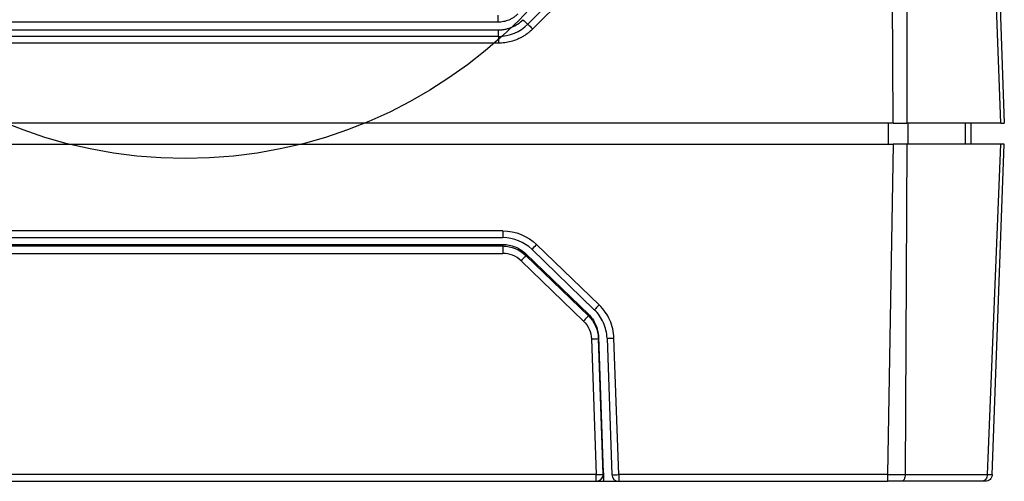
# Model space of a CAD drawing. Header units: millimetres. Extents: x 13 to 546, y 13 to 419.
# Tile 17 of 48: x 223 to 251, y 326 to 340. Entities that reach past the tile are written whole.
import ezdxf

# ---------------------------------------------------------------- set-up
doc = ezdxf.new("R2010")
doc.units = ezdxf.units.MM
doc.header["$LTSCALE"] = 2
doc.linetypes.add('SLD-Solid', pattern=[0])
doc.layers.add('DIMENSIONS', color=140, linetype='SLD-Solid', lineweight=25)
doc.styles.add('SLDTEXTSTYLE0', font='VERDANA.TTF')
doc.dimstyles.new('SLDDIMSTYLE4', dxfattribs={"dimtxt": 4.316016, "dimasz": 6.604, "dimexe": 0, "dimexo": 0.0625, "dimgap": 1.079004, "dimtad": 0, "dimtih": 1, "dimtoh": 1, "dimdec": 4, "dimlfac": 2, "dimzin": 12, "dimdsep": 46, "dimtxsty": 'SLDTEXTSTYLE0', "dimsah": 1, "dimcen": 0.09, "dimadec": 0, "dimazin": 3, "dimtfac": 1, "dimtdec": 0, "dimtofl": 0, "dimtmove": 0, "dimatfit": 3, "dimfxl": 0, "dimfrac": 2, "dimtolj": 1, "dimtzin": 12, "dimarcsym": 0})

# ---------------------------------------------------------------- blocks, each defined once
blk = doc.blocks.new('_D_3')
at = {"layer": 'DIMENSIONS'}
for p, q in [((205.084, 363.624), (205.831, 385.299)), ((250.343, 363.624), (249.596, 385.299))]:
    blk.add_line(p, q, dxfattribs=at)
for start, end in [(268.027851, 269.518939), (270.626104, 271.972149)]:
    blk.add_arc((227.713, 1020.797), 642.225, start, end, dxfattribs=at)
for points in [[(205.612, 378.953), (212.184, 377.744), (212.243, 379.775)], [(249.815, 378.953), (243.184, 379.775), (243.243, 377.744)]]:
    blk.add_solid(points, dxfattribs=at)
at = {"layer": 'DIMENSIONS', "char_height": 4.2333, "attachment_point": 1, "style": 'SLDTEXTSTYLE0'}
for s, insert in [('4°', (225.202, 383.949)), ('TYP.', (222.321, 377.09))]:
    blk.add_mtext(s, dxfattribs=dict(at, insert=insert))

msp = doc.modelspace()

# ---------------------------------------------------------------- linework, layer by layer
for p, q in [((248.064765, 336.812269), (247.940446, 361.085397)), ((248.480924, 361.084612), (248.456906, 336.812269)), ((251.163048, 336.812269), (250.264663, 361.084604)), ((250.429994, 361.085469), (251.26582, 336.812269)), ((239.509328, 341.629489), (237.540206, 339.660334)), ((239.650751, 341.494886), (237.681632, 339.525734)), ((236.683068, 339.719629), (218.743781, 339.719629)), ((236.691892, 339.30902), (218.734948, 339.30902)), ((218.734952, 339.498562), (236.691909, 339.498562)), ((236.691892, 339.115837), (218.734953, 339.115837)), ((248.064765, 336.812269), (207.362116, 336.812269)), ((247.922895, 336.812269), (247.922895, 336.211069)), ((248.064765, 336.812269), (248.456906, 336.812269)), ((248.484315, 336.812269), (248.484315, 336.211069)), ((250.137796, 336.812269), (250.137796, 336.211069)), ((250.311995, 336.211069), (250.311995, 336.812269)), ((251.163048, 336.812269), (251.26582, 336.812269)), ((207.362116, 336.211069), (248.064765, 336.211069)), ((248.064765, 336.211069), (247.904631, 326.688725)), ((248.456906, 336.211069), (248.064765, 336.211069)), ((248.456906, 336.211069), (248.410907, 326.688616)), ((250.780408, 326.688612), (251.163048, 336.211069)), ((250.91836, 326.688766), (251.26582, 336.211069)), ((251.26582, 336.211069), (251.163048, 336.211069)), ((236.819945, 333.707876), (218.606942, 333.707876)), ((236.819945, 333.707876), (236.819945, 333.515208)), ((218.606942, 333.515208), (236.819945, 333.515208)), ((218.606942, 333.316467), (236.819945, 333.316467)), ((236.819945, 333.268808), (236.819945, 333.316467)), ((239.59347, 331.575878), (237.792518, 333.314926)), ((236.819945, 333.268808), (218.606942, 333.268808)), ((218.606942, 333.061611), (236.819945, 333.061611)), ((236.819945, 333.268808), (236.819945, 333.061611)), ((237.482104, 333.001251), (237.482104, 333.048909)), ((237.482104, 333.048909), (239.283064, 331.309855)), ((237.653535, 333.178536), (237.653583, 333.178393)), ((237.653583, 333.178393), (239.454543, 331.439338)), ((237.343121, 332.850197), (239.144089, 331.111135)), ((239.283064, 331.262197), (237.482104, 333.001251)), ((239.283064, 331.262197), (239.283064, 331.309855)), ((239.373746, 330.595219), (239.510172, 326.688737)), ((239.573624, 330.609521), (239.573624, 330.65718)), ((239.573624, 330.65718), (239.71032, 326.742969)), ((239.71005, 326.70304), (239.573624, 330.609521)), ((239.820174, 330.618118), (239.957387, 326.689098)), ((240.157266, 326.688725), (240.020052, 330.617757)), ((239.510172, 326.688737), (215.916715, 326.688737)), ((215.916715, 326.496069), (239.510172, 326.496069)), ((239.510172, 326.496069), (239.510172, 326.688737)), ((239.510172, 326.496069), (239.511491, 326.496069)), ((239.511491, 326.496069), (239.718943, 326.496069)), ((239.71032, 326.742969), (239.709977, 326.742969)), ((239.709977, 326.742969), (239.711369, 326.70304)), ((239.711369, 326.70304), (239.71005, 326.70304)), ((239.71032, 326.742969), (239.718931, 326.742969)), ((239.718931, 326.742969), (239.718943, 326.496069)), ((239.718943, 326.496069), (240.157266, 326.496069)), ((247.904631, 326.688725), (240.157266, 326.688725)), ((240.157266, 326.496069), (247.904229, 326.496069))]:
    msp.add_line(p, q)
at = {"flags": 128}
msp.add_lwpolyline([(240.157266, 326.688725), (240.157266, 326.650768), (240.157266, 326.614472), (240.157266, 326.581167), (240.157266, 326.552075), (240.157266, 326.528261), (240.157266, 326.510598), (240.157266, 326.499735), (240.157266, 326.496069)], dxfattribs=at)
for centre, radius, start, end in [((238.831394, 341.155088), 1.978023, 223.5889041, 229.246538), ((236.418566, 334.57409), 1.863663, 311.5047882, 317.4961463), ((239.37564, 331.972565), 1.377348, 269.921185, 278.2644766), ((239.922572, 331.978955), 1.364684, 265.6968115, 274.0961545), ((239.512048, 328.066267), 1.377531, 269.9219509, 278.2641351), ((239.510172, 326.696069), 0.2, 270, 271.9974432), ((239.511491, 326.696069), 0.2, 270.0000248, 1.9974634), ((239.510172, 326.696069), 0.2, 271.9974672, 1.9974628), ((240.059785, 328.049935), 1.364684, 265.6968115, 274.0961545), ((240.157266, 326.696069), 0.2, 181.9974171, 269.9999774)]:
    msp.add_arc(centre, radius, start, end)
for points, knots in [([(236.683068, 339.719629), (236.683044, 339.766743), (236.683015, 339.822604), (236.682975, 339.903326), (236.682965, 339.924724), (236.682965, 339.92633)], [0, 0, 0, 0, 0.5, 0.5, 1, 1, 1, 1]), ([(237.248558, 339.953873), (237.230069, 339.936453), (237.192838, 339.901374), (237.130101, 339.855667), (237.062103, 339.814875), (236.967687, 339.769122), (236.841089, 339.727836), (236.736306, 339.722394), (236.683068, 339.719629)], [0, 0, 0, 0, 0.121397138, 0.244453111, 0.370330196, 0.500114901, 0.746016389, 1, 1, 1, 1]), ([(236.691909, 339.498562), (236.723618, 339.499494), (236.787492, 339.501371), (236.883314, 339.516418), (236.979499, 339.540479), (237.103469, 339.583531), (237.251894, 339.658898), (237.349265, 339.746702), (237.398702, 339.791283)], [0, 0, 0, 0, 0.121258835, 0.244262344, 0.370177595, 0.500093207, 0.746187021, 1, 1, 1, 1]), ([(237.540165, 339.660211), (237.540165, 339.661818), (237.553977, 339.649906), (237.609224, 339.597391), (237.64829, 339.55904), (237.681635, 339.525737)], [0, 0, 0, 0, 0.5, 0.5, 1, 1, 1, 1]), ([(237.681632, 339.525734), (237.655293, 339.500548), (237.602726, 339.450283), (237.516651, 339.383063), (237.425739, 339.322299), (237.329438, 339.268578), (237.206748, 339.21178), (237.055812, 339.16001), (236.87547, 339.122593), (236.753277, 339.118096), (236.691892, 339.115837)], [0, 0, 0, 0, 0.099480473, 0.19853644, 0.297789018, 0.397855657, 0.499338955, 0.666626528, 0.832528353, 1, 1, 1, 1]), ([(236.691892, 339.308904), (236.691892, 339.310689), (236.691892, 339.29092), (236.691892, 339.219439), (236.691892, 339.168167), (236.691892, 339.115837)], [0, 0, 0, 0, 0.5, 0.5, 1, 1, 1, 1]), ([(236.6919, 339.305495), (236.6919, 339.303888), (236.691901, 339.321521), (236.691904, 339.396918), (236.691907, 339.451449), (236.691909, 339.498562)], [0, 0, 0, 0, 0.5, 0.5, 1, 1, 1, 1]), ([(251.163048, 336.812269), (250.850204, 336.812269), (250.455185, 336.812269), (249.536148, 336.812269), (249.012759, 336.812269), (248.456906, 336.812269)], [0, 0, 0, 0, 0.5, 0.5, 1, 1, 1, 1]), ([(251.163048, 336.211069), (250.850204, 336.211069), (250.455185, 336.211069), (249.536148, 336.211069), (249.012759, 336.211069), (248.456906, 336.211069)], [0, 0, 0, 0, 0.5, 0.5, 1, 1, 1, 1]), ([(237.482104, 333.001251), (237.482103, 332.999332), (237.467124, 332.981936), (237.415667, 332.926009), (237.379506, 332.887824), (237.343121, 332.850197)], [0, 0, 0, 0, 0.5, 0.5, 1, 1, 1, 1]), ([(239.820174, 330.618119), (239.814806, 330.771844), (239.779916, 330.921593), (239.65423, 331.204558), (239.56683, 331.329873), (239.454483, 331.43947)], [0, 0, 0, 0, 0.5, 0.5, 1, 1, 1, 1]), ([(239.59347, 331.575879), (239.557087, 331.53825), (239.520927, 331.501644), (239.469473, 331.451145), (239.454495, 331.437562), (239.454495, 331.439482)], [0, 0, 0, 0, 0.5, 0.5, 1, 1, 1, 1]), ([(240.020052, 330.617757), (240.013764, 330.797905), (239.972972, 330.972434), (239.826378, 331.302157), (239.723879, 331.448827), (239.59347, 331.575878)], [0, 0, 0, 0, 0.5, 0.5, 1, 1, 1, 1]), ([(239.283059, 331.262192), (239.283171, 331.260355), (239.269664, 331.24424), (239.215368, 331.185274), (239.176915, 331.144945), (239.144089, 331.111135)], [0, 0, 0, 0, 0.5, 0.5, 1, 1, 1, 1]), ([(247.904631, 326.688724), (247.904785, 326.642489), (247.904823, 326.589413), (247.90463, 326.51474), (247.904415, 326.49607), (247.904229, 326.496069)], [0, 0, 0, 0, 0.5, 0.5, 1, 1, 1, 1]), ([(248.410907, 326.688622), (248.410087, 326.642399), (248.399645, 326.589352), (248.360368, 326.514726), (248.333075, 326.496069), (248.309608, 326.496069)], [0, 0, 0, 0, 0.5, 0.5, 1, 1, 1, 1]), ([(250.608035, 326.496069), (250.329055, 326.496069), (249.991775, 326.496069), (249.214805, 326.496069), (248.783449, 326.496069), (248.309608, 326.496069)], [0, 0, 0, 0, 0.5, 0.5, 1, 1, 1, 1]), ([(248.410907, 326.688622), (248.899648, 326.688621), (249.343941, 326.688612), (250.145315, 326.68861), (250.492696, 326.688616), (250.780408, 326.688615)], [0, 0, 0, 0, 0.5, 0.5, 1, 1, 1, 1]), ([(250.780405, 326.688604), (250.778993, 326.642384), (250.761225, 326.589343), (250.694405, 326.514726), (250.647973, 326.49607), (250.608035, 326.496069)], [0, 0, 0, 0, 0.5, 0.5, 1, 1, 1, 1]), ([(250.91836, 326.688764), (250.916492, 326.637656), (250.894125, 326.587585), (250.82049, 326.516592), (250.769635, 326.496069), (250.718493, 326.496069)], [0, 0, 0, 0, 0.5, 0.5, 1, 1, 1, 1])]:
    msp.add_open_spline(points, degree=3, knots=knots)
for points in [[(236.6919, 339.308904), (237.008164, 339.308891), (237.318492, 339.438515), (237.540165, 339.660211)], [(236.819945, 333.707876), (237.181462, 333.707876), (237.534504, 333.564097), (237.792518, 333.314926)], [(237.653535, 333.178536), (237.43294, 333.391571), (237.128991, 333.515342), (236.819945, 333.515342)], [(236.819945, 333.316467), (236.880788, 333.316467), (237.002711, 333.304405), (237.178939, 333.251852), (237.342217, 333.16723), (237.438331, 333.091182), (237.482104, 333.048909)], [(236.819945, 333.268808), (237.066445, 333.268808), (237.304641, 333.172632), (237.482104, 333.001251)], [(237.343121, 332.850197), (237.203702, 332.984838), (237.013525, 333.06161), (236.819945, 333.061611)], [(239.144089, 331.111135), (239.283087, 330.975645), (239.366956, 330.789745), (239.373746, 330.595219)], [(239.283059, 331.262192), (239.459109, 331.090936), (239.564979, 330.857082), (239.573624, 330.609521)], [(239.283064, 331.309855), (239.326846, 331.267573), (239.406189, 331.174175), (239.496488, 331.013888), (239.555181, 330.839521), (239.5715, 330.718019), (239.573624, 330.65718)], [(248.309608, 326.496069), (248.186524, 326.496069), (248.046424, 326.496069), (247.904229, 326.496069)], [(247.904631, 326.688725), (248.085341, 326.688688), (248.254707, 326.688652), (248.410907, 326.688616)], [(250.718493, 326.496069), (250.717495, 326.496069), (250.679285, 326.496069), (250.608035, 326.496069)], [(250.780408, 326.68861), (250.871445, 326.688661), (250.917666, 326.688713), (250.91836, 326.688764)]]:
    msp.add_open_spline(points, degree=3)
at = {"layer": 'DIMENSIONS'}
msp.add_circle((227.667948, 349.3807), 13.589029, dxfattribs=at)

# ---------------------------------------------------------------- dimensions: what is measured, and where the dimension line sits
dim = msp.add_angular_dim_2l(base=(213.965534, 378.71933), line1=((251.26582, 336.812269), (250.429994, 361.085469)), line2=((204.996856, 361.085471), (204.16103, 336.812269)), text='<>\\PTYP.', dimstyle='SLDDIMSTYLE4', dxfattribs=at)
dim.commit()
dim.dimension.update_dxf_attribs({"geometry": '_D_3', "text_midpoint": (228.526271, 378.57268), "dimtype": 162})

doc.saveas('drawing.dxf')
